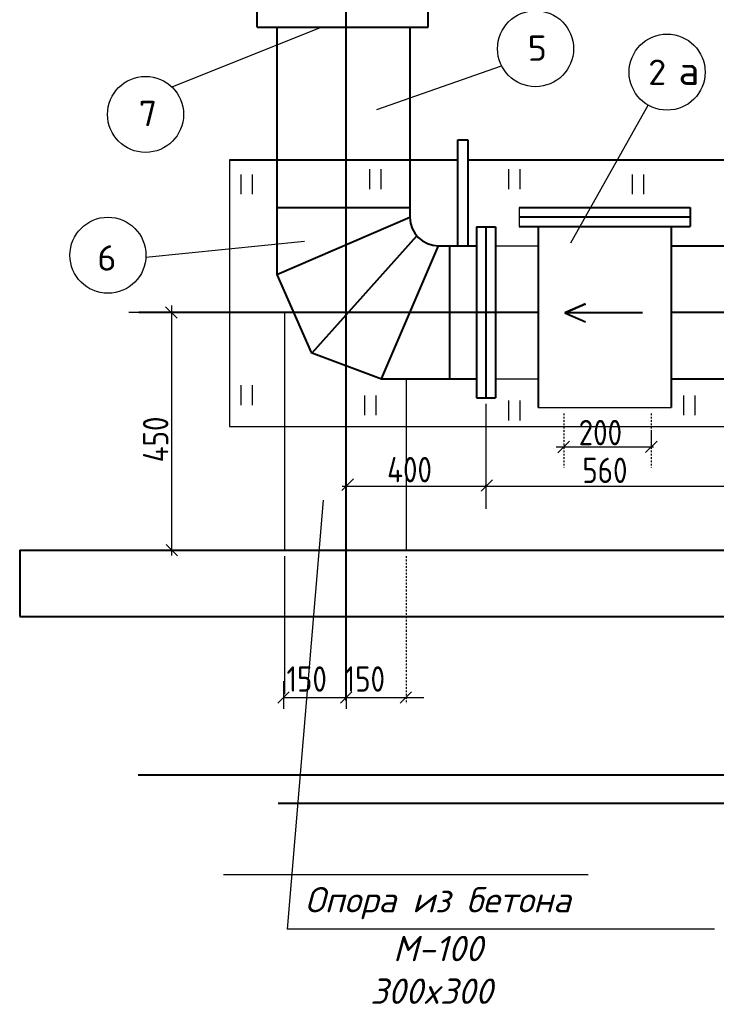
# Model space of a CAD drawing. Header units: millimetres. Extents: x -3143211 to -2549809, y 1060331 to 1394375.
# Tile 43 of 145: x -3048863 to -3038308, y 1092901 to 1107812. Entities that reach past the tile are written whole.
import ezdxf

# ---------------------------------------------------------------- set-up
doc = ezdxf.new("R2010")
doc.units = ezdxf.units.MM
doc.linetypes.add('DASHDOTX2', pattern=[50.8, 25.4, -12.7, 0, -12.7])
for name, color, linetype in [('7', 2, 'Continuous'), ('8', 2, 'Continuous'), ('PUMP', 1, 'Continuous'), ('TEXT-RUSS', 5, 'Continuous'), ('размер', 34, 'Continuous')]:
    doc.layers.add(name, color=color, linetype=linetype)
doc.styles.add('ROMANS', font='romant.shx', dxfattribs={"width": 0.8})
doc.styles.get("Standard").update_dxf_attribs({"font": 'isocpeui.ttf'})
doc.styles.add('STANDART', font='TXT.SHX', dxfattribs={"width": 0.8})

msp = doc.modelspace()

# ---------------------------------------------------------------- linework, layer by layer
at = {"lineweight": 40}
for p, q in [((-3043917.13501, 1097503.75613), (-3043917.13501, 1113413.15213)), ((-3045265.79346, 1107698.87263), (-3045265.79346, 1107986.87263)), ((-3042673.79346, 1107698.87263), (-3042673.79346, 1107986.87263)), ((-3045265.79346, 1107698.87263), (-3042673.79346, 1107698.87263)), ((-3044966.40657, 1107698.87263), (-3044966.40657, 1103955.09826)), ((-3042950.40657, 1107698.87263), (-3042950.40657, 1104819.09826)), ((-3042222.48821, 1104392.57296), (-3042222.48821, 1105991.41607)), ((-3042222.48821, 1105991.41607), (-3042075.47724, 1105991.41607)), ((-3042075.47724, 1105991.41607), (-3042075.47724, 1104387.09826)), ((-3045686.40657, 1105689.52231), (-3042222.48821, 1105689.52231)), ((-3042075.47724, 1105689.52231), (-3037876.2862, 1105689.52231)), ((-3044959.63724, 1104966.37101), (-3042950.40657, 1104966.37101)), ((-3041294.40657, 1104969.52231), (-3038702.40657, 1104969.52231)), ((-3038702.40657, 1104969.52231), (-3038702.40657, 1104681.52231)), ((-3044966.40657, 1103955.09826), (-3042950.40657, 1104819.09826)), ((-3041294.40657, 1104825.52231), (-3038702.40657, 1104825.52231)), ((-3041942.40657, 1104675.09826), (-3041942.40657, 1102083.09826)), ((-3041942.40657, 1104675.09826), (-3041654.40657, 1104675.09826)), ((-3041798.40657, 1104675.09826), (-3041798.40657, 1102083.09826)), ((-3041654.40657, 1104675.09826), (-3041654.40657, 1102083.09826)), ((-3041294.40657, 1104681.52231), (-3038702.40657, 1104681.52231)), ((-3041006.40657, 1104681.52231), (-3041006.40657, 1101939.09826)), ((-3038990.40657, 1104681.52231), (-3038990.40657, 1101939.09826)), ((-3044431.61068, 1102768.41096), (-3042847.6555, 1104536.15997)), ((-3043382.40657, 1102371.09826), (-3042518.40657, 1104387.09826)), ((-3042518.40657, 1104387.09826), (-3041942.40657, 1104387.09826)), ((-3042347.44958, 1102371.22961), (-3042347.44958, 1104387.09826)), ((-3038990.40657, 1104387.09826), (-3036830.40657, 1104387.09826)), ((-3044966.40657, 1103955.09826), (-3044445.53656, 1102773.68441)), ((-3040288.94299, 1103507.80799), (-3040602.31375, 1103370.87466)), ((-3040602.31375, 1103370.87466), (-3040288.94299, 1103507.80799)), ((-3041006.40657, 1103379.09826), (-3047057.52869, 1103379.09826)), ((-3039427.17394, 1103370.87466), (-3040602.31375, 1103370.87466)), ((-3040602.31375, 1103370.87466), (-3040288.94299, 1103233.94133)), ((-3026102.40657, 1103379.09826), (-3038990.40657, 1103379.09826)), ((-3044445.53656, 1102773.68441), (-3043382.40657, 1102371.09826)), ((-3043382.40657, 1102371.09826), (-3041942.40657, 1102371.09826)), ((-3038990.40657, 1102371.09826), (-3036830.40657, 1102371.09826)), ((-3041942.40657, 1102083.09826), (-3041654.40657, 1102083.09826)), ((-3048863.07123, 1099779.09826), (-3012660.63092, 1099779.09826)), ((-3048863.07123, 1099779.09826), (-3048863.07123, 1098771.09826)), ((-3048863.07123, 1098771.09826), (-3012660.63092, 1098771.09826)), ((-3047069.81836, 1096373.27633), (-3012646.50498, 1096373.27633)), ((-3044944.92247, 1095948.81273), (-3037295.29728, 1095948.81273))]:
    msp.add_line(p, q, dxfattribs=at)
at = {"color": 188, "linetype": 'ByBlock'}
for p, q in [((-3046479.14829, 1103292.2136), (-3046651.94829, 1103465.0136)), ((-3044802.45566, 1103379.09826), (-3047211.65352, 1103379.09826)), ((-3041798.40657, 1101993.09826), (-3041798.40657, 1100401.81336)), ((-3040534.72071, 1101427.17443), (-3040707.52071, 1101254.37443)), ((-3039379.00148, 1101257.25168), (-3039206.20148, 1101430.05168)), ((-3043807.48825, 1100856.93172), (-3043980.28825, 1100684.13172)), ((-3041700.77008, 1100845.71006), (-3041873.57008, 1100672.91006)), ((-3046645.41236, 1099863.08493), (-3046472.61236, 1099690.28493)), ((-3044802.45566, 1099779.09826), (-3047211.65352, 1099779.09826)), ((-3044778.12396, 1097634.47536), (-3044950.92396, 1097461.67536)), ((-3044003.53501, 1097461.67536), (-3043830.73501, 1097634.47536)), ((-3043099.02151, 1097461.67536), (-3042926.22151, 1097634.47536))]:
    msp.add_line(p, q, dxfattribs=at)
at = {"lineweight": 40}
msp.add_arc((-3042518.40657, 1104819.09826), 432, 180, 270, dxfattribs=at)
msp.add_point((-3041798.40657, 1102083.09826), dxfattribs=at)
msp.add_point((-3041798.40657, 1102083.09826), dxfattribs=at)
at = {"layer": '7', "color": 188}
for p, q in [((-3045686.40657, 1105689.52231), (-3045686.40657, 1101651.09826)), ((-3043562.2465, 1105547.20086), (-3043562.2465, 1105246.98468)), ((-3043390.48623, 1105547.20086), (-3043390.48623, 1105246.98468)), ((-3041457.05136, 1105547.20086), (-3041457.05136, 1105246.98468)), ((-3041285.29108, 1105547.20086), (-3041285.29108, 1105246.98468)), ((-3045511.50029, 1105469.32535), (-3045511.50029, 1105169.10917)), ((-3045339.74002, 1105469.32535), (-3045339.74002, 1105169.10917)), ((-3039585.76667, 1105469.32535), (-3039585.76667, 1105169.10917)), ((-3039414.00639, 1105469.32535), (-3039414.00639, 1105169.10917)), ((-3041294.40657, 1104969.52231), (-3041294.40657, 1104681.52231)), ((-3041654.40657, 1104387.09826), (-3041006.40657, 1104387.09826)), ((-3041654.40657, 1102371.09826), (-3041006.40657, 1102371.09826)), ((-3045511.50029, 1102276.42532), (-3045511.50029, 1101976.20914)), ((-3045339.74002, 1102276.42532), (-3045339.74002, 1101976.20914)), ((-3043640.21665, 1102120.67371), (-3043640.21665, 1101820.45753)), ((-3043468.45638, 1102120.67371), (-3043468.45638, 1101820.45753)), ((-3038806.06515, 1102120.67371), (-3038806.06515, 1101820.45753)), ((-3038634.30488, 1102120.67371), (-3038634.30488, 1101820.45753)), ((-3041457.05136, 1102042.7982), (-3041457.05136, 1101742.58202)), ((-3041285.29108, 1102042.7982), (-3041285.29108, 1101742.58202)), ((-3041006.40657, 1101939.09826), (-3038990.40657, 1101939.09826))]:
    msp.add_line(p, q, dxfattribs=at)
at = {"layer": '8', "color": 188}
for p, q in [((-3045686.40657, 1101651.09826), (-3026822.40657, 1101651.09826)), ((-3045773.25124, 1094865.13129), (-3040248.52193, 1094865.13129))]:
    msp.add_line(p, q, dxfattribs=at)
at = {"layer": 'Defpoints', "color": 188, "linetype": 'ByBlock'}
for p in [(-3044712.45566, 1103379.09826), (-3043917.13501, 1102573.58927), (-3040617.75105, 1101939.09826), (-3039293.09554, 1101939.09826), (-3041798.40657, 1100661.01336), (-3039293.09554, 1099978.64225), (-3048863.07123, 1099779.09826), (-3046952.45352, 1099779.09826), (-3044851.7845, 1099779.09826), (-3044712.45566, 1099779.09826), (-3043917.13501, 1099779.09826), (-3043917.13501, 1099779.09826), (-3043008.44002, 1099779.09826), (-3044864.52396, 1097856.17292), (-3043917.13501, 1097856.17292), (-3043917.13501, 1097856.17292), (-3043008.44002, 1097856.17292)]:
    msp.add_point(p, dxfattribs=at)
at = {"layer": 'PUMP', "color": 188}
for p, q in [((-3044301.91154, 1107693.09532), (-3046556.72561, 1106792.26361)), ((-3043453.08409, 1106449.65803), (-3041561.96145, 1107113.86125)), ((-3040510.48037, 1104433.78222), (-3039341.77556, 1106518.22382)), ((-3044547.12842, 1104452.62191), (-3046950.6008, 1104212.56652)), ((-3044851.7845, 1103379.09826), (-3044851.7845, 1099779.09826)), ((-3043008.44002, 1102371.09826), (-3043008.44002, 1099779.09826)), ((-3044264.95559, 1100533.02059), (-3044811.07681, 1094039.04723)), ((-3038337.46362, 1094039.04723), (-3044811.07681, 1094039.04723))]:
    msp.add_line(p, q, dxfattribs=at)
for centre in [(-3041047.42622, 1107372.76182), (-3039054.10213, 1107017.24286), (-3046956.2104, 1106377.3083), (-3047525.73183, 1104244.194)]:
    msp.add_circle(centre, 576, dxfattribs=at)
at = {"layer": 'размер', "color": 188}
for p, q in [((-3046560.8676, 1103485.72128), (-3046560.8676, 1099698.60911)), ((-3046946.45352, 1103379.09826), (-3046543.5876, 1103379.09826)), ((-3039293.09554, 1101570.34945), (-3039293.09554, 1101325.72927)), ((-3040732.64157, 1101343.00927), (-3039259.28999, 1101343.00927)), ((-3043915.19943, 1100991.9347), (-3043915.19943, 1100642.54844)), ((-3043977.9601, 1100748.55816), (-3041798.40657, 1100748.55816)), ((-3041798.40657, 1100863.895), (-3041798.40657, 1100731.27816)), ((-3041798.40657, 1100754.55816), (-3041798.40657, 1100765.83816)), ((-3041798.40657, 1100748.55816), (-3038054.40657, 1100748.55816)), ((-3046946.45352, 1099779.09826), (-3046543.5876, 1099779.09826))]:
    msp.add_line(p, q, dxfattribs=at)
at = {"layer": 'размер', "color": 188, "linetype": 'DASHDOTX2'}
for p, q in [((-3041798.40657, 1101993.09826), (-3041798.40657, 1100404.53124)), ((-3040617.75105, 1101849.09826), (-3040617.75105, 1101029.61688)), ((-3039293.09554, 1101849.09826), (-3039293.09554, 1101029.61688)), ((-3043008.44002, 1099689.09826), (-3043008.44002, 1097455.80549))]:
    msp.add_line(p, q, dxfattribs=at)
at = {"layer": 'размер', "color": 188, "linetype": 'ByBlock'}
for p, q in [((-3044851.7845, 1099689.09826), (-3044851.7845, 1097596.97292)), ((-3043917.13501, 1099689.09826), (-3043917.13501, 1097596.97292)), ((-3043917.13501, 1099689.09826), (-3043917.13501, 1097596.97292)), ((-3044864.52396, 1097796.17292), (-3044864.52396, 1097375.27536)), ((-3043917.13501, 1097796.17292), (-3043917.13501, 1097375.27536)), ((-3044864.52396, 1097548.07536), (-3043917.13501, 1097548.07536)), ((-3043917.13501, 1097548.07536), (-3042739.53501, 1097548.07536))]:
    msp.add_line(p, q, dxfattribs=at)

# ---------------------------------------------------------------- texts
at = {"layer": 'PUMP', "color": 188, "style": 'ROMANS'}
for s, height, p in [('5', 384, (-3041165.96045, 1107189.04081)), ('2', 384, (-3039340.23345, 1106824.33632)), ('а', 432, (-3038881.41123, 1106824.33632)), ('7', 384, (-3047060.45034, 1106199.12898)), ('6', 384, (-3047686.41429, 1104010.90275))]:
    msp.add_text(s, height=height, dxfattribs=at).set_placement(p)
at = {"layer": 'TEXT-RUSS', "color": 188}
for s, p in [('Опора из бетона', (-3044542.60211, 1094292.56188)), ('М-100', (-3043205.18463, 1093553.16031)), ('300x300', (-3043553.7586, 1092907.46803))]:
    msp.add_text(s, height=384, dxfattribs=at).set_placement(p)
at = {"layer": 'размер', "color": 188, "style": 'STANDART', "width": 0.8}
msp.add_text('450', height=384, rotation=90, dxfattribs=at).set_placement((-3046611.1148, 1101108.7534))
for s, p in [('200', (-3040393.37644, 1101366.76117)), ('400', (-3043295.66014, 1100805.18734)), ('560', (-3040338.38267, 1100794.6805)), ('150', (-3044820.99377, 1097634.47536)), ('150', (-3043940.28309, 1097634.47536))]:
    msp.add_text(s, height=384, dxfattribs=at).set_placement(p)

doc.saveas('drawing.dxf')
